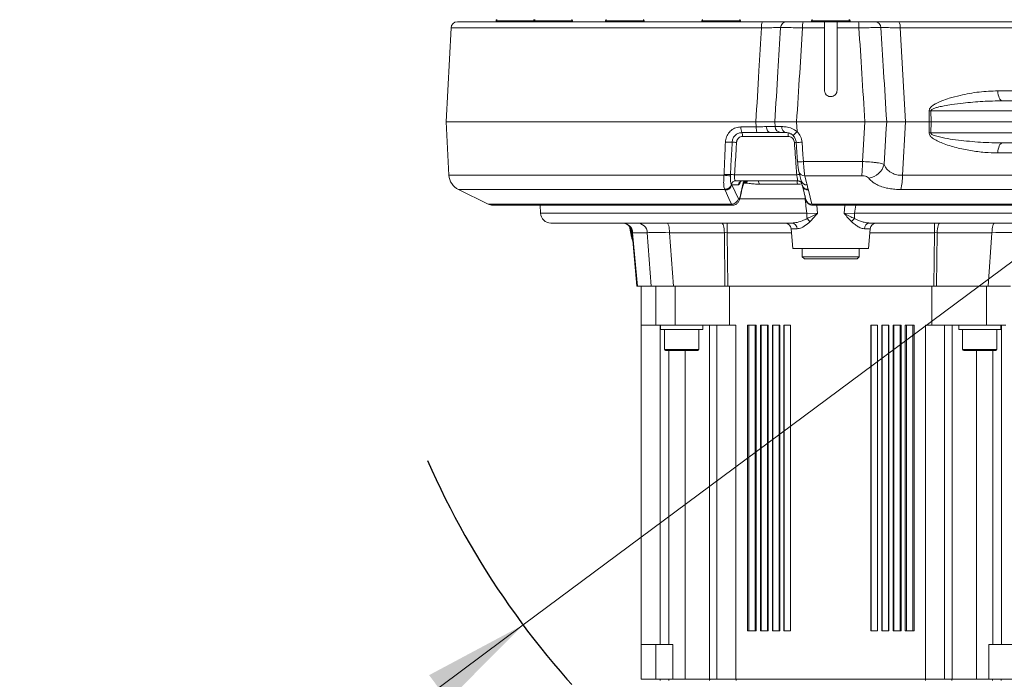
# Model space of a CAD drawing. Header units: millimetres. Extents: x 0 to 8410, y 0 to 5940.
# Tile 4 of 256: x 1599 to 2066, y 968 to 1281. Entities that reach past the tile are written whole.
import ezdxf

# ---------------------------------------------------------------- set-up
doc = ezdxf.new("R2010")
doc.units = ezdxf.units.MM
doc.header["$LTSCALE"] = 10
doc.linetypes.add('CENTERX2', pattern=[20.32, 12.7, -2.54, 2.54, -2.54])
doc.styles.add('SLDTEXTSTYLE0', font='TXT', dxfattribs={"width": 0.605})
doc.dimstyles.new('SLDDIMSTYLE13', dxfattribs={"dimtxt": 50, "dimasz": 50, "dimexe": 0, "dimexo": 0.0625, "dimgap": 12.5, "dimtad": 0, "dimtih": 1, "dimtoh": 1, "dimdec": 1, "dimrnd": 1e-09, "dimzin": 12, "dimdsep": 46, "dimtxsty": 'SLDTEXTSTYLE0', "dimsah": 1, "dimcen": 0, "dimadec": 0, "dimazin": 0, "dimtfac": 1, "dimtofl": 0, "dimtmove": 0, "dimatfit": 3, "dimfxl": 1, "dimfrac": 2, "dimtolj": 1, "dimtzin": 12, "dimarcsym": 0})

# ---------------------------------------------------------------- blocks, each defined once
blk = doc.blocks.new('*D44')
at = {"color": 7, "linetype": 'Continuous', "lineweight": 0}
for p, q in [((2158.71, 1232.51), (1837.74, 993.81)), ((1837.74, 993.81), (1650.7, 854.72)), ((1650.7, 854.72), (887.67, 854.72))]:
    blk.add_line(p, q, dxfattribs=at)
blk.add_solid([(1837.74, 993.81), (1793.14, 969.99), (1802.09, 957.96)], dxfattribs=at)
at = {"color": 7, "linetype": 'Continuous', "lineweight": 0, "char_height": 50, "attachment_point": 1, "style": 'SLDTEXTSTYLE0'}
for s, insert in [('Smallest circumscribed', (903.55, 995.88)), ('radius axis 1, R', (903.55, 919.17)), ('400', (1376.99, 919.17))]:
    blk.add_mtext(s, dxfattribs=dict(at, insert=insert))

msp = doc.modelspace()

# ---------------------------------------------------------------- linework, layer by layer
at = {"color": 7, "linetype": 'Continuous', "lineweight": 0}
for p, q in [((1824.8796, 1280.513999), (1824.8796, 1280.013998)), ((1842.934503, 1280.513999), (1842.934503, 1280.013998)), ((1861.204519, 1280.013998), (1861.204519, 1280.513999)), ((1876.866652, 1280.513999), (1876.866652, 1280.013998)), ((1895.136638, 1280.013998), (1895.136638, 1280.513999)), ((1922.583311, 1280.513999), (1922.583311, 1280.013998)), ((1940.853311, 1280.013998), (1940.853311, 1280.513999)), ((1974.570363, 1280.513999), (1974.570363, 1280.013998)), ((1992.840363, 1280.013998), (1992.840363, 1280.513999)), ((1803.545757, 1277.171006), (1801.205381, 1232.513999)), ((1806.541635, 1280.013998), (1951.374395, 1280.013998)), ((1970.554723, 1280.013998), (1980.705364, 1280.013998)), ((1986.705362, 1280.013998), (1980.705364, 1280.013998)), ((1980.705364, 1247.513999), (1980.705364, 1277.171006)), ((1986.705362, 1280.013998), (1996.856018, 1280.013998)), ((1986.705362, 1277.171006), (1986.705362, 1247.513999)), ((2016.036345, 1280.013998), (2123.07069, 1280.013998)), ((2065.16154, 1242.513999), (2138.296603, 1242.513999)), ((1801.205381, 1232.513999), (1802.531435, 1207.211201)), ((1948.182284, 1232.513999), (1801.205381, 1232.513999)), ((1999.914585, 1232.513999), (1967.496155, 1232.513999)), ((2030.42747, 1232.513999), (2019.228442, 1232.513999)), ((2031.270592, 1232.513999), (2030.42747, 1232.513999)), ((2031.270592, 1232.513999), (2138.755818, 1232.513999)), ((1954.909934, 1227.513999), (1953.96085, 1227.495535)), ((1967.287435, 1222.849724), (1967.297881, 1222.862781)), ((2138.296603, 1222.513999), (2065.16154, 1222.513999)), ((1968.592911, 1208.906806), (1969.669505, 1204.58137)), ((1938.537045, 1204.513998), (1968.155964, 1204.513998)), ((1970.212697, 1202.305743), (1970.269083, 1202.140726)), ((1970.276548, 1202.147563), (1971.925541, 1195.523248)), ((1807.020201, 1200.436277), (1821.18441, 1193.544225)), ((1823.37208, 1193.040231), (1937.197624, 1193.040231)), ((1843.387141, 1193.030657), (1845.76027, 1193.007195)), ((1845.758541, 1193.040231), (1845.957054, 1189.252318)), ((1974.928929, 1193.040231), (2092.421821, 1193.040231)), ((1965.238287, 1184.513999), (1850.950195, 1184.513999)), ((1888.208939, 1182.949131), (1889.191343, 1177.858794)), ((2095.76661, 1184.513999), (2002.172439, 1184.513999)), ((1891.767933, 1154.513997), (1889.542593, 1179.949777)), ((1964.957653, 1181.775467), (1965.767919, 1172.514)), ((2001.642807, 1172.514), (2002.453088, 1181.775467)), ((1965.767919, 1172.514), (2001.642807, 1172.514)), ((1970.205365, 1172.514), (1970.205365, 1168.513996)), ((1970.205365, 1168.513996), (1971.205367, 1167.514001)), ((1970.205365, 1168.513996), (1997.205361, 1168.513996)), ((1996.205373, 1167.514001), (1997.205361, 1168.513996)), ((1997.205361, 1168.513996), (1997.205361, 1172.514)), ((1996.205373, 1167.514001), (1971.205367, 1167.514001)), ((1891.937657, 1154.513997), (1891.767933, 1154.513997)), ((1898.490919, 1154.513997), (1891.937657, 1154.513997)), ((1893.705382, 1136.013997), (1893.705382, 1154.513997)), ((1909.057169, 1154.513997), (1898.490919, 1154.513997)), ((1933.51437, 1154.513997), (1909.057169, 1154.513997)), ((1934.803529, 1154.513997), (1933.51437, 1154.513997)), ((2032.607197, 1154.513997), (1934.803529, 1154.513997)), ((1935.705363, 1136.013997), (1935.705363, 1154.513997)), ((2031.705363, 1136.013997), (2031.705363, 1154.513997)), ((2033.896371, 1154.513997), (2032.607197, 1154.513997)), ((2058.353564, 1154.513997), (2033.896371, 1154.513997)), ((2068.919806, 1154.513997), (2058.353564, 1154.513997)), ((1900.638445, 1136.013997), (1893.705382, 1136.013997)), ((1893.705382, 984.514003), (1893.705382, 1136.013997)), ((1909.830822, 1136.013997), (1900.638445, 1136.013997)), ((1902.994676, 1136.013997), (1902.994676, 1134.014001)), ((1935.705363, 1136.013997), (1909.830822, 1136.013997)), ((1922.994687, 1134.014001), (1922.994687, 1136.013997)), ((1929.705365, 968.014007), (1929.705365, 1136.013997)), ((1938.705369, 1136.013997), (1935.705363, 1136.013997)), ((1948.354854, 1136.013997), (1944.205372, 1136.013997)), ((1944.205372, 991.013994), (1944.205372, 1136.013997)), ((1948.354854, 991.013994), (1948.354854, 1136.013997)), ((1954.081683, 1136.013997), (1950.354858, 1136.013997)), ((1950.354858, 991.013994), (1950.354858, 1136.013997)), ((1954.081683, 991.013994), (1954.081683, 1136.013997)), ((1959.486573, 1136.013997), (1956.081687, 1136.013997)), ((1956.081687, 991.013994), (1956.081687, 1136.013997)), ((1959.486573, 991.013994), (1959.486573, 1136.013997)), ((1964.648141, 1136.013997), (1961.486577, 1136.013997)), ((1961.486577, 991.013994), (1961.486577, 1136.013997)), ((1964.648141, 991.013994), (1964.648141, 1136.013997)), ((2005.924164, 1136.013997), (2002.7626, 1136.013997)), ((2002.7626, 991.013994), (2002.7626, 1136.013997)), ((2005.924164, 991.013994), (2005.924164, 1136.013997)), ((2011.329054, 1136.013997), (2007.924168, 1136.013997)), ((2007.924168, 991.013994), (2007.924168, 1136.013997)), ((2011.329054, 991.013994), (2011.329054, 1136.013997)), ((2017.055868, 1136.013997), (2013.329043, 1136.013997)), ((2013.329043, 991.013994), (2013.329043, 1136.013997)), ((2017.055868, 991.013994), (2017.055868, 1136.013997)), ((2023.205368, 1136.013997), (2019.055872, 1136.013997)), ((2019.055872, 991.013994), (2019.055872, 1136.013997)), ((2023.205368, 991.013994), (2023.205368, 1136.013997)), ((2031.705363, 1136.013997), (2028.705372, 1136.013997)), ((2057.579918, 1136.013997), (2031.705363, 1136.013997)), ((2037.705368, 968.014007), (2037.705368, 1136.013997)), ((2044.416046, 1136.013997), (2044.416046, 1134.014001)), ((2066.772303, 1136.013997), (2057.579918, 1136.013997)), ((2064.416042, 1134.014001), (2064.416042, 1136.013997)), ((1902.994676, 1134.014001), (1922.994687, 1134.014001)), ((1904.859676, 1134.014001), (1904.859676, 1124.513996)), ((1921.129687, 1124.513996), (1921.129687, 1134.014001)), ((2044.416046, 1134.014001), (2054.416044, 1134.014001)), ((2046.281046, 1134.014001), (2046.281046, 1124.513996)), ((2054.416044, 1134.014001), (2064.416042, 1134.014001)), ((2062.551043, 1124.513996), (2062.551043, 1134.014001)), ((1920.629694, 1124.014003), (1905.359699, 1124.014003)), ((2052.781111, 1124.014003), (2046.781047, 1124.014003)), ((2062.051049, 1124.014003), (2052.781111, 1124.014003)), ((1948.354854, 991.013994), (1944.205372, 991.013994)), ((1954.081683, 991.013994), (1950.354858, 991.013994)), ((1959.486573, 991.013994), (1956.081687, 991.013994)), ((1964.648141, 991.013994), (1961.486577, 991.013994)), ((2005.924164, 991.013994), (2002.7626, 991.013994)), ((2011.329054, 991.013994), (2007.924168, 991.013994)), ((2017.055868, 991.013994), (2013.329043, 991.013994)), ((2023.205368, 991.013994), (2019.055872, 991.013994)), ((1893.705382, 984.514003), (1902.705355, 984.514003)), ((1893.705382, 968.014007), (1893.705382, 984.514003)), ((1902.705355, 984.514003), (1906.867875, 984.514003)), ((1906.867875, 984.514003), (1908.705367, 984.514003)), ((1908.705367, 984.514003), (1908.705367, 968.014007)), ((2058.705366, 984.514003), (2060.542858, 984.514003)), ((2058.705366, 968.014007), (2058.705366, 984.514003)), ((2064.705371, 984.514003), (2060.542858, 984.514003)), ((2073.705367, 984.514003), (2064.705371, 984.514003)), ((1893.705382, 968.014007), (1894.301458, 968.014007)), ((1894.301458, 968.014007), (1902.800156, 968.014007)), ((1902.800156, 968.014007), (1906.913652, 968.014007)), ((1906.913652, 968.014007), (1908.627762, 968.014007)), ((1908.705367, 968.014007), (1914.551629, 968.014007)), ((1914.551629, 968.014007), (1926.105364, 968.014007)), ((1926.105364, 968.014007), (1929.705365, 968.014007)), ((1929.705365, 968.014007), (1938.705369, 968.014007)), ((1938.705369, 968.014007), (2028.705372, 968.014007)), ((2028.705372, 968.014007), (2037.705368, 968.014007)), ((2037.705368, 968.014007), (2041.305369, 968.014007)), ((2041.305369, 968.014007), (2052.859111, 968.014007)), ((2052.859111, 968.014007), (2058.705366, 968.014007)), ((2058.705366, 968.014007), (2060.497082, 968.014007)), ((2060.497082, 968.014007), (2064.610584, 968.014007)), ((2064.610584, 968.014007), (2073.10929, 968.014007))]:
    msp.add_line(p, q, dxfattribs=at)
at = {"color": 8, "linetype": 'Continuous', "lineweight": 0}
for p, q in [((1842.934503, 1280.513999), (1824.8796, 1280.513999)), ((1861.204519, 1280.513999), (1842.934503, 1280.513999)), ((1895.136638, 1280.513999), (1876.866652, 1280.513999)), ((1940.853311, 1280.513999), (1922.583311, 1280.513999)), ((1992.840363, 1280.513999), (1974.570363, 1280.513999)), ((1950.827657, 1277.171006), (1803.545757, 1277.171006)), ((1980.705364, 1277.171006), (1970.347537, 1277.171006)), ((1997.063189, 1277.171006), (1986.705362, 1277.171006)), ((2016.583069, 1277.171006), (2019.228442, 1232.513999)), ((2125.427394, 1277.171006), (2016.583069, 1277.171006)), ((2062.983303, 1247.252319), (2110.753393, 1247.252319)), ((2030.42747, 1232.513999), (2030.37919, 1237.775679)), ((2138.731786, 1237.775679), (2031.222923, 1237.775679)), ((2031.222923, 1237.775679), (2031.270592, 1232.513999)), ((1941.058441, 1230.103938), (1948.324858, 1230.103938)), ((1948.324858, 1230.103938), (1948.182284, 1232.513999)), ((1957.169993, 1232.513999), (1957.305743, 1230.297291)), ((1967.496155, 1232.513999), (1967.789187, 1227.917784)), ((1998.714625, 1213.702293), (1999.914585, 1232.513999)), ((2019.228442, 1232.513999), (2017.730488, 1207.211201)), ((2030.37919, 1227.252319), (2030.42747, 1232.513999)), ((2031.270592, 1232.513999), (2031.222923, 1227.252319)), ((1948.723255, 1227.412778), (1941.538646, 1227.412778)), ((1963.5206, 1225.566353), (1941.859274, 1225.566353)), ((2031.222923, 1227.252319), (2138.731786, 1227.252319)), ((2110.753393, 1217.775679), (2062.983303, 1217.775679)), ((1970.7648, 1213.702293), (1998.714625, 1213.702293)), ((1802.531435, 1207.211201), (1933.039291, 1207.211201)), ((1933.039291, 1207.211201), (1933.068736, 1207.595014)), ((1936.105876, 1207.530677), (1936.076357, 1206.952234)), ((1938.083543, 1207.435468), (1967.562063, 1207.435468)), ((1998.368262, 1206.92737), (1971.419333, 1206.92737)), ((2017.730488, 1207.211201), (2112.739115, 1207.211201)), ((1936.624451, 1202.795645), (1936.662956, 1202.761953)), ((1936.662956, 1202.761953), (1936.7972, 1202.653512)), ((1939.891129, 1202.653512), (1936.7972, 1202.653512)), ((1936.7972, 1202.653512), (1939.876853, 1196.032559)), ((1967.949464, 1202.964108), (1949.840544, 1202.964108)), ((1933.413922, 1200.436277), (1807.020201, 1200.436277)), ((1933.413922, 1200.436277), (1933.353825, 1200.57105)), ((1933.532565, 1200.165176), (1933.413922, 1200.436277)), ((1971.506997, 1195.932688), (1940.495728, 1195.932688)), ((1971.8194, 1195.949638), (1971.506997, 1195.932688)), ((1973.008453, 1200.516691), (1973.108916, 1200.165176)), ((1973.108916, 1200.165176), (1974.76454, 1193.544225)), ((2106.377608, 1200.436277), (2016.887485, 1200.436277)), ((1821.18441, 1193.544225), (1936.605735, 1193.544225)), ((1974.76454, 1193.544225), (2093.208766, 1193.544225)), ((1977.017595, 1193.040231), (1977.367877, 1189.078221)), ((1990.042849, 1189.078221), (1990.393146, 1193.040231)), ((1995.535089, 1193.040231), (1995.043396, 1189.252318)), ((1845.957054, 1189.252318), (1972.367345, 1189.252318)), ((1972.367345, 1189.252318), (1977.367877, 1189.078221)), ((1990.042849, 1189.078221), (1995.043396, 1189.252318)), ((1995.043396, 1189.252318), (2095.435275, 1189.252318)), ((1889.464988, 1178.147258), (1888.639851, 1182.406755)), ((1934.510558, 1184.513999), (1934.510558, 1179.949777)), ((2032.900168, 1184.513999), (2032.900168, 1179.949777)), ((1889.191343, 1177.858794), (1889.464988, 1178.147258)), ((1889.76918, 1177.359675), (1889.464988, 1178.147258)), ((1896.673961, 1179.949777), (1889.712318, 1179.949777)), ((1889.712318, 1179.949777), (1891.937657, 1154.513997)), ((1898.490919, 1154.513997), (1896.673961, 1179.949777)), ((1933.221399, 1179.949777), (1907.240196, 1179.949777)), ((1907.240196, 1179.949777), (1909.057169, 1154.513997)), ((1933.51437, 1154.513997), (1933.221399, 1179.949777)), ((1965.117379, 1179.949777), (1934.510558, 1179.949777)), ((1934.510558, 1179.949777), (1934.803529, 1154.513997)), ((1967.777385, 1181.775467), (1964.957653, 1181.775467)), ((2002.453088, 1181.775467), (1999.633356, 1181.775467)), ((2032.900168, 1179.949777), (2002.293362, 1179.949777)), ((2032.607197, 1154.513997), (2032.900168, 1179.949777)), ((2034.189342, 1179.949777), (2033.896371, 1154.513997)), ((2060.170545, 1179.949777), (2034.189342, 1179.949777)), ((2058.353564, 1154.513997), (2060.170545, 1179.949777)), ((1900.638445, 1136.013997), (1900.638445, 1154.513997)), ((1909.830822, 1136.013997), (1909.830822, 1154.513997)), ((2057.579918, 1136.013997), (2057.579918, 1154.513997)), ((1902.705355, 984.514003), (1902.705355, 1136.013997)), ((1926.105364, 968.014007), (1926.105364, 1136.013997)), ((1938.705369, 968.014007), (1938.705369, 1136.013997)), ((1944.785817, 991.013994), (1944.785817, 1136.013997)), ((1947.774409, 991.013994), (1947.774409, 1136.013997)), ((1950.723975, 991.013994), (1950.723975, 1136.013997)), ((1953.712566, 991.013994), (1953.712566, 1136.013997)), ((1956.289842, 991.013994), (1956.289842, 1136.013997)), ((1959.278418, 991.013994), (1959.278418, 1136.013997)), ((1961.573063, 991.013994), (1961.573063, 1136.013997)), ((1964.56164, 991.013994), (1964.56164, 1136.013997)), ((2002.849086, 991.013994), (2002.849086, 1136.013997)), ((2005.837678, 991.013994), (2005.837678, 1136.013997)), ((2008.132308, 991.013994), (2008.132308, 1136.013997)), ((2011.120899, 991.013994), (2011.120899, 1136.013997)), ((2013.698174, 991.013994), (2013.698174, 1136.013997)), ((2016.686751, 991.013994), (2016.686751, 1136.013997)), ((2019.636332, 991.013994), (2019.636332, 1136.013997)), ((2022.624909, 991.013994), (2022.624909, 1136.013997)), ((2028.705372, 968.014007), (2028.705372, 1136.013997)), ((2041.305369, 1136.013997), (2041.305369, 968.014007)), ((2064.705371, 984.514003), (2064.705371, 1136.013997)), ((1904.859676, 1124.513996), (1921.129687, 1124.513996)), ((1906.867875, 984.514003), (1906.867875, 1124.014003)), ((1914.551629, 1124.014003), (1914.551629, 968.014007)), ((2046.281046, 1124.513996), (2052.674046, 1124.513996)), ((2052.674046, 1124.513996), (2062.551043, 1124.513996)), ((2052.859111, 968.014007), (2052.859111, 1124.014003)), ((2060.542858, 1124.014003), (2060.542858, 984.514003)), ((1900.705381, 984.514003), (1900.705381, 968.014007)), ((1902.800156, 967.522716), (1902.800156, 968.014007)), ((1906.913652, 967.522716), (1906.913652, 968.014007)), ((1938.800155, 968.014007), (1938.800155, 967.522716)), ((2028.610586, 968.014007), (2028.610586, 967.522716)), ((2060.497082, 968.014007), (2060.497082, 967.522716)), ((2064.610584, 968.014007), (2064.610584, 967.522716))]:
    msp.add_line(p, q, dxfattribs=at)
at = {"color": 7, "linetype": 'CENTERX2', "lineweight": 0}
msp.add_line((1907.111577, 1232.513999), (2410.299158, 1232.513999), dxfattribs=at)
at = {"color": 8, "linetype": 'Continuous', "lineweight": 0, "flags": 128}
for points in [[(2065.16154, 1242.513999), (2064.750015, 1242.603793), (2064.353271, 1242.869951), (2063.985555, 1243.302913), (2063.660084, 1243.887127), (2063.38854, 1244.60161), (2063.180676, 1245.4207), (2063.043958, 1246.314977), (2062.983303, 1247.252319)], [(1953.128098, 1230.304057), (1953.182681, 1229.749623), (1953.297852, 1229.222009), (1953.469603, 1228.73973), (1953.691884, 1228.319708), (1953.956916, 1227.976681), (1954.255386, 1227.722684), (1954.576819, 1227.566632), (1954.909934, 1227.513999)], [(2009.006588, 1212.373742), (2010.057761, 1229.526305), (2010.240732, 1232.513999)], [(1970.06969, 1222.915043), (1970.520585, 1216.938698), (1970.7648, 1213.702293)], [(2062.983303, 1217.775679), (2063.043958, 1218.713021), (2063.180676, 1219.607298), (2063.38854, 1220.426388), (2063.660084, 1221.140871), (2063.985555, 1221.725085), (2064.353271, 1222.158047), (2064.750015, 1222.424205), (2065.16154, 1222.513999)], [(1971.419333, 1206.92737), (1972.074224, 1204.305702), (1972.499548, 1202.603477)], [(1943.099334, 1204.513998), (1942.984401, 1204.319257), (1942.742197, 1204.004798)], [(1936.605735, 1193.544225), (1935.389324, 1196.164863), (1933.532565, 1200.165176)], [(1941.075324, 1198.742231), (1941.150873, 1198.570886), (1941.150977, 1198.503693)], [(1971.488653, 1197.371417), (1971.493332, 1197.133609), (1971.506997, 1195.932688)], [(1905.951007, 1184.513999), (1906.189634, 1184.428272), (1906.420036, 1184.17404), (1906.634374, 1183.760011), (1906.825288, 1183.200387), (1906.98622, 1182.514356), (1907.111658, 1181.725444), (1907.19728, 1180.8607), (1907.240196, 1179.949777)], [(1931.932225, 1184.513999), (1932.170822, 1184.428272), (1932.401254, 1184.17404), (1932.615592, 1183.760011), (1932.806506, 1183.200387), (1932.967423, 1182.514356), (1933.092861, 1181.725444), (1933.178498, 1180.8607), (1933.221399, 1179.949777)], [(2034.189342, 1179.949777), (2034.232243, 1180.8607), (2034.317872, 1181.725444), (2034.44331, 1182.514356), (2034.604235, 1183.200387), (2034.795141, 1183.760011), (2035.009487, 1184.17404), (2035.239911, 1184.428272), (2035.478516, 1184.513999)], [(2060.170545, 1179.949777), (2060.213445, 1180.8607), (2060.299082, 1181.725444), (2060.424513, 1182.514356), (2060.585438, 1183.200387), (2060.776352, 1183.760011), (2060.99069, 1184.17404), (2061.221114, 1184.428272), (2061.459719, 1184.513999)], [(1889.464988, 1178.147258), (1889.574005, 1178.169274), (1889.696195, 1178.193947)], [(1926.51832, 968.014007), (1926.456614, 968.004589), (1926.397233, 967.976784), (1926.342382, 967.931544), (1926.294162, 967.870628), (1926.254361, 967.796301), (1926.224469, 967.711364), (1926.205634, 967.619007), (1926.198556, 967.522716)], [(2040.892406, 968.014007), (2040.954119, 968.004589), (2041.013508, 967.976784), (2041.068352, 967.931544), (2041.116579, 967.870628), (2041.15638, 967.796301), (2041.186257, 967.711364), (2041.205099, 967.619007), (2041.212185, 967.522716)]]:
    msp.add_lwpolyline(points, dxfattribs=at)
at = {"color": 7, "linetype": 'Continuous', "lineweight": 0, "flags": 128}
msp.add_lwpolyline([(1967.287435, 1222.849661), (1967.458813, 1220.544228), (1967.972367, 1213.636849)], dxfattribs=at)
at = {"color": 7, "linetype": 'Continuous', "lineweight": 0}
for centre, radius, start, end in [((1825.379589, 1280.513999), 0.5, 90, 180), ((1842.649589, 1280.513999), 0.5, 38.28698993, 90), ((1843.434506, 1280.513999), 0.5, 90, 180), ((1860.704506, 1280.513999), 0.5, 0, 90), ((1877.366651, 1280.513999), 0.5, 90, 180), ((1894.636651, 1280.513999), 0.5, 0, 90), ((1923.083306, 1280.513999), 0.5, 90, 180), ((1940.353306, 1280.513999), 0.5, 0, 90), ((1975.070367, 1280.513999), 0.5, 90, 180), ((1992.340367, 1280.513999), 0.5, 0, 90), ((1806.541631, 1277.013999), 3, 90, 177), ((1810.520467, 1207.629889), 8, 183, 244.05328397), ((1823.372082, 1198.040232), 5, 244.05328397, 270), ((1850.95019, 1189.513999), 5, 183, 270), ((1884.561608, 1179.513999), 5, 5, 90), ((1961.969067, 1181.513999), 3, 5, 90), ((2005.441668, 1181.513999), 3, 90, 175), ((1905.359689, 1124.513999), 0.5, 180, 270), ((1920.629689, 1124.513999), 0.5, 270, 0), ((2046.781046, 1124.513999), 0.5, 180, 270), ((2062.051046, 1124.513999), 0.5, 270, 0)]:
    msp.add_arc(centre, radius, start, end, dxfattribs=at)
at = {"color": 8, "linetype": 'Continuous', "lineweight": 0}
for centre, radius, start, end in [((1955.069164, 1277.829386), 4.292301, 149.40537345, 188.82321601), ((1962.809233, 1277.116225), 2.898976, 91.65064923, 177.69786271), ((1980.592571, 1277.853435), 10.267737, 167.8528849, 183.81088467), ((1986.817275, 1277.853424), 10.268614, 356.18950536, 12.14612762), ((2004.601476, 1277.116193), 2.899009, 2.30274347, 88.34874458), ((2012.341728, 1277.829437), 4.292145, 351.17576751, 30.59506383), ((2030.801057, 1329.94603), 92.171316, 269.73775713, 270.26224287), ((1946.973607, 1229.771004), 5.924528, 176.77851947, 203.45599054), ((1955.305539, 1229.762284), 6.989036, 177.19801944, 199.64371361), ((1960.209083, 1230.418846), 2.905884, 182.39741633, 268.46941006), ((1962.983404, 1230.043509), 2.582962, 174.58958068, 258.32352595), ((1937.827049, 1225.817215), 4.040021, 356.43997132, 23.26218025), ((1959.07208, 1226.038146), 4.473469, 353.94605585, 19.26345635), ((1987.482268, 1206.564818), 29.047661, 132.68424544, 138.03184972), ((2030.801057, 1135.081968), 92.171317, 89.73775714, 90.26224286), ((1936.018452, 1257.173353), 34.313538, 266.15161416, 271.50416113), ((1936.340565, 1187.570528), 35.305853, 85.67030368, 89.06097919), ((1972.460154, 1137.681516), 85.304626, 93.46976805, 94.02611308), ((1968.361428, 1236.390853), 13.583653, 265.46517086, 277.2245722), ((1969.054473, 1227.136252), 13.542396, 265.41682593, 277.25550196), ((1944.73945, 1213.065416), 53.978932, 353.47066607, 0.67602679), ((2000.419098, 1214.493219), 8.845177, 279.13418444, 346.13591928), ((1936.942522, 1235.048503), 28.109617, 262.01826172, 268.23421804), ((1935.368596, 1244.444614), 36.9213, 266.4286847, 271.14421384), ((1935.296991, 1170.141172), 37.398253, 85.7269187, 88.76065589), ((1971.940826, 1147.218164), 60.376297, 92.8491997, 94.1590008), ((1971.222021, 1209.655614), 2.73537, 196.05185825, 274.1365361), ((1994.955024, 1206.605241), 22.783524, 344.29024923, 1.52404301), ((1933.545019, 1203.806509), 3.241103, 266.6181363, 341.82689022), ((1933.561438, 1203.662526), 3.22962, 267.38204438, 343.80854157), ((1933.643252, 1203.405686), 3.2424, 268.04368104, 346.58628845), ((1938.565236, 1202.559048), 1.955153, 90.82616484, 173.049508), ((1941.849733, 1202.553073), 1.961178, 90.91890704, 177.06438409), ((1941.893975, 1205.769452), 2.286802, 285.63278051, 326.70158739), ((1942.512407, 1205.440392), 1.930037, 273.52208885, 331.31541992), ((1953.847285, 1204.788334), 4.402473, 183.57264499, 204.47926475), ((1976.495425, 1204.742799), 8.7291, 181.50196627, 191.75725177), ((1972.298892, 1205.331535), 2.735427, 195.92957623, 274.20668706), ((1972.775682, 1203.208889), 2.702242, 199.46757004, 274.94157704), ((1972.906336, 1202.893481), 2.735815, 195.94229459, 274.24649585), ((1936.722742, 1196.784652), 3.242539, 267.93203163, 346.58834094), ((1938.49143, 1195.949461), 1.929051, 336.22387684, 6.91709984), ((1974.556022, 1196.272912), 2.736642, 195.91253924, 274.36986781), ((2022.407617, 1189.367482), 50.040405, 180.13186129, 183.13944065), ((1968.591416, 1181.724727), 6.233884, 33.39833728, 51.84897503), ((1998.819113, 1181.724961), 6.233577, 128.15092885, 146.60238744), ((1945.03025, 1189.366991), 50.013277, 356.85941831, 359.86862988), ((1884.824439, 1179.615288), 4.89931, 3.91477843, 89.10390437), ((1891.786083, 1179.615288), 4.89931, 3.91477843, 89.10390437), ((1965.021253, 1181.76641), 2.756147, 0.18828035, 85.48354248), ((2002.389481, 1181.766418), 2.75614, 94.51662537, 179.81188709)]:
    msp.add_arc(centre, radius, start, end, dxfattribs=at)
at = {"color": 7, "linetype": 'CENTERX2', "lineweight": 30}
msp.add_arc((2158.705367, 1232.513999), 400, 203.67523655, 248.91154699, dxfattribs=at)
at = {"color": 8, "linetype": 'Continuous', "lineweight": 0}
for centre, major_axis, ratio, start_param, end_param in [((1894.599807, 1179.513999), (5.057225, -0.435889), 0.0111326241, 2.882743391, 3.1435408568), ((1911.232218, 1179.513999), (15.063691, -0.357055), 0.0234777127, 1.8395671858, 2.8823735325), ((1934.520601, 1179.513999), (5.000995, -0.058468), 0.0871034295, 1.5738220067, 1.8346194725), ((2032.890134, 1179.513999), (5.000995, 0.058468), 0.0871034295, 1.3069731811, 1.5677706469), ((2056.178517, 1179.513999), (15.063691, 0.357055), 0.0234777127, 0.2592191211, 1.3020254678)]:
    msp.add_ellipse(centre, major_axis=major_axis, ratio=ratio, start_param=start_param, end_param=end_param, dxfattribs=at)
for points, knots in [([(1948.182284, 1232.513999), (1948.658892, 1240.567961), (1949.539791, 1255.453819), (1950.422525, 1270.339288), (1950.827657, 1277.171006)], [0, 0, 0, 0, 0.5410478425, 1, 1, 1, 1]), ([(1959.912597, 1277.232674), (1959.33099, 1277.236271), (1958.167726, 1277.243464), (1955.483533, 1277.224899), (1952.975414, 1277.199061), (1951.551543, 1277.180462), (1950.827657, 1277.171006)], [0, 0, 0, 0, 0.32367816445, 0.64738385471, 0.82073223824, 1, 1, 1, 1]), ([(1959.912597, 1277.232674), (1959.486879, 1270.299481), (1958.571609, 1255.3935), (1957.658428, 1240.487042), (1957.169993, 1232.513999)], [0, 0, 0, 0, 0.4651282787, 1, 1, 1, 1]), ([(1970.347537, 1277.171006), (1969.780194, 1277.178731), (1967.880919, 1277.204591), (1964.80268, 1277.235458), (1961.844199, 1277.248815), (1960.442427, 1277.241625), (1959.968954, 1277.233626), (1959.912597, 1277.232674)], [0, 0, 0, 0, 0.1242627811, 0.4159897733, 0.7077784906, 0.9652167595, 1, 1, 1, 1]), ([(1970.347537, 1277.171006), (1969.887943, 1269.982385), (1968.936267, 1255.097014), (1967.986994, 1240.211053), (1967.496155, 1232.513999)], [0, 0, 0, 0, 0.48293198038, 1, 1, 1, 1]), ([(2007.498144, 1277.232674), (2007.283304, 1277.235727), (2006.55716, 1277.246046), (2004.497361, 1277.246624), (2001.199518, 1277.223024), (1998.556053, 1277.1919), (1997.216967, 1277.173158), (1997.063189, 1277.171006)], [0, 0, 0, 0, 0.1227004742, 0.4147190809, 0.7072125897, 0.9663766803, 1, 1, 1, 1]), ([(1999.914585, 1232.513999), (1999.425131, 1240.189298), (1998.475852, 1255.075259), (1997.524175, 1269.96063), (1997.063189, 1277.171006)], [0, 0, 0, 0, 0.5156066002, 1, 1, 1, 1]), ([(2016.583069, 1277.171006), (2015.278022, 1277.187467), (2013.327744, 1277.212066), (2011.108628, 1277.230376), (2009.628433, 1277.238475), (2008.355505, 1277.240278), (2007.787108, 1277.235237), (2007.498144, 1277.232674)], [0, 0, 0, 0, 0.3241722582, 0.4844473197, 0.6493983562, 0.8217595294, 1, 1, 1, 1]), ([(2010.240732, 1232.513999), (2009.750968, 1240.508813), (2008.837796, 1255.415271), (2007.922525, 1270.321252), (2007.498144, 1277.232674)], [0, 0, 0, 0, 0.5363322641, 1, 1, 1, 1]), ([(2030.37919, 1237.775679), (2030.382764, 1237.869084), (2030.394796, 1238.183478), (2030.590123, 1238.740488), (2031.244915, 1239.666026), (2032.456434, 1240.588989), (2034.282052, 1241.603645), (2036.757994, 1242.668376), (2040.431781, 1243.917732), (2046.334416, 1245.454544), (2054.082332, 1246.908075), (2060.016797, 1247.13759), (2062.983303, 1247.252319)], [0, 0, 0, 0, 0.0074952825, 0.0252285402, 0.0466572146, 0.0994868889, 0.1490739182, 0.2204661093, 0.3241777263, 0.4750005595, 0.7375645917, 1, 1, 1, 1]), ([(2065.16154, 1242.513999), (2062.055691, 1242.456912), (2055.843567, 1242.342729), (2047.810262, 1241.61569), (2041.685507, 1240.850486), (2037.874128, 1240.226427), (2035.309439, 1239.698552), (2033.439682, 1239.196048), (2032.213601, 1238.763743), (2031.523831, 1238.319981), (2031.317068, 1238.081617), (2031.235523, 1237.924207), (2031.226932, 1237.822937), (2031.222923, 1237.775679)], [0, 0, 0, 0, 0.2711876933, 0.5424125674, 0.6976499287, 0.8031875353, 0.8744088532, 0.9222576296, 0.969265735, 0.9852710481, 0.9914914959, 0.996029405, 1, 1, 1, 1]), ([(1933.715447, 1222.937188), (1933.834923, 1223.787793), (1934.076718, 1225.509237), (1935.47476, 1227.718254), (1937.457401, 1229.317365), (1939.43819, 1230.025477), (1940.666281, 1230.084947), (1941.058441, 1230.103938)], [0, 0, 0, 0, 0.2221067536, 0.4494966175, 0.6714482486, 0.8950853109, 1, 1, 1, 1]), ([(1948.324858, 1230.103938), (1948.786155, 1230.105147), (1949.86914, 1230.107985), (1951.508259, 1230.247779), (1952.583468, 1230.285135), (1953.128098, 1230.304057)], [0, 0, 0, 0, 0.2680186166, 0.6292258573, 1, 1, 1, 1]), ([(1953.128098, 1230.304057), (1953.835711, 1230.299246), (1955.089862, 1230.290719), (1956.468586, 1230.289512), (1957.02358, 1230.294669), (1957.305743, 1230.297291)], [0, 0, 0, 0, 0.3889303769, 0.6893275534, 1, 1, 1, 1]), ([(1957.305743, 1230.297291), (1957.861366, 1230.290923), (1958.654902, 1230.281829), (1960.006671, 1230.285849), (1960.41195, 1230.287055)], [0, 0, 0, 0, 0.70018611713, 1, 1, 1, 1]), ([(1960.41195, 1230.287055), (1961.096139, 1230.258546), (1962.554144, 1230.197794), (1965.252778, 1229.533282), (1966.943648, 1228.456327), (1967.789187, 1227.917784)], [0, 0, 0, 0, 0.3065352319, 0.6532253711, 1, 1, 1, 1]), ([(1941.538646, 1227.412778), (1941.293844, 1227.400803), (1940.526371, 1227.363261), (1939.285117, 1226.915098), (1938.039163, 1225.902959), (1937.155695, 1224.503297), (1936.997528, 1223.412207), (1936.919166, 1222.871639)], [0, 0, 0, 0, 0.1039995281, 0.3260470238, 0.5474961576, 0.7758122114, 1, 1, 1, 1]), ([(1941.859274, 1225.566353), (1941.535419, 1225.533197), (1940.886953, 1225.466806), (1940.028151, 1224.949518), (1939.382689, 1224.189074), (1939.072759, 1223.412127), (1939.021908, 1222.927293), (1939.006, 1222.775623)], [0, 0, 0, 0, 0.2233539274, 0.4472294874, 0.6718694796, 0.8973509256, 1, 1, 1, 1]), ([(1953.96085, 1227.495535), (1952.803321, 1227.468608), (1951.082612, 1227.428579), (1949.305045, 1227.416674), (1948.723255, 1227.412778)], [0, 0, 0, 0, 0.6727045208, 1, 1, 1, 1]), ([(1966.470821, 1222.775623), (1966.414427, 1223.109601), (1966.301787, 1223.776679), (1965.731216, 1224.637161), (1964.93627, 1225.262265), (1964.149091, 1225.536915), (1963.669749, 1225.559367), (1963.5206, 1225.566353)], [0, 0, 0, 0, 0.2258698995, 0.4511447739, 0.6755018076, 0.8990315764, 1, 1, 1, 1]), ([(1967.789187, 1227.917784), (1968.41, 1227.156747), (1969.61009, 1225.685592), (1969.920066, 1223.817), (1970.06969, 1222.915043)], [0, 0, 0, 0, 0.517306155, 1, 1, 1, 1]), ([(2062.983303, 1217.775679), (2060.911641, 1217.83956), (2056.629833, 1217.971592), (2050.039977, 1218.828595), (2043.299658, 1220.19438), (2038.019622, 1221.867837), (2034.211763, 1223.417547), (2032.220419, 1224.557735), (2030.972994, 1225.679347), (2030.449149, 1226.550809), (2030.400347, 1227.040169), (2030.37919, 1227.252319)], [0, 0, 0, 0, 0.183715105, 0.3797108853, 0.5759693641, 0.7715507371, 0.8456911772, 0.919464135, 0.9608355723, 0.9830211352, 1, 1, 1, 1]), ([(2031.222923, 1227.252319), (2031.229555, 1227.192509), (2031.242021, 1227.080075), (2031.394553, 1226.824398), (2031.914658, 1226.420075), (2033.246864, 1225.872576), (2035.279327, 1225.331949), (2040.380626, 1224.302795), (2048.206196, 1223.331455), (2057.054394, 1222.672858), (2062.70455, 1222.519281), (2064.868627, 1222.514629), (2065.16154, 1222.513999)], [0, 0, 0, 0, 0.0050203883, 0.0094375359, 0.0248149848, 0.0601647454, 0.1322480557, 0.2049116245, 0.5069188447, 0.8106229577, 0.9743673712, 1, 1, 1, 1]), ([(1933.068736, 1207.595014), (1933.20537, 1210.918395), (1933.415636, 1216.032744), (1933.637687, 1221.146446), (1933.715447, 1222.937188)], [0, 0, 0, 0, 0.6498148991, 1, 1, 1, 1]), ([(1936.919166, 1222.871639), (1936.823291, 1221.080954), (1936.549509, 1215.96744), (1936.28061, 1210.853671), (1936.105876, 1207.530677)], [0, 0, 0, 0, 0.3501867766, 1, 1, 1, 1]), ([(1939.006, 1222.775623), (1938.925976, 1221.445899), (1938.618247, 1216.332492), (1938.310938, 1211.219123), (1938.083543, 1207.435468)], [0, 0, 0, 0, 0.26004650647, 1, 1, 1, 1]), ([(1967.562063, 1207.435468), (1967.467453, 1208.765179), (1967.103632, 1213.878541), (1966.739938, 1218.991943), (1966.470821, 1222.775623)], [0, 0, 0, 0, 0.260046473, 1, 1, 1, 1]), ([(1970.7648, 1213.702293), (1970.81531, 1212.80615), (1970.916336, 1211.013788), (1971.138593, 1208.694839), (1971.313867, 1207.455767), (1971.407107, 1206.988622), (1971.419333, 1206.92737)], [0, 0, 0, 0, 0.3173463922, 0.6347203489, 0.9521041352, 1, 1, 1, 1]), ([(1998.714625, 1213.702293), (1999.218763, 1213.680811), (2001.02929, 1213.603665), (2003.434874, 1213.411401), (2005.644644, 1213.140353), (2007.092985, 1212.901015), (2008.251751, 1212.643367), (2008.754969, 1212.463619), (2009.006588, 1212.373742)], [0, 0, 0, 0, 0.11005106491, 0.39522958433, 0.54978231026, 0.70434554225, 0.85216703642, 1, 1, 1, 1]), ([(2009.006588, 1212.373742), (2009.219433, 1211.893782), (2009.644864, 1210.934445), (2010.858219, 1209.445454), (2012.316453, 1208.387255), (2014.246199, 1207.575912), (2015.649312, 1207.275496), (2017.021376, 1207.198522), (2017.473309, 1207.206603), (2017.730488, 1207.211201)], [0, 0, 0, 0, 0.1768219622, 0.3534283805, 0.6050297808, 0.6871637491, 0.8990975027, 0.9425800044, 1, 1, 1, 1]), ([(1933.353825, 1200.57105), (1933.272738, 1200.801642), (1933.031906, 1201.486509), (1932.892827, 1202.81502), (1932.884833, 1204.672711), (1932.964774, 1206.057768), (1933.028921, 1207.050683), (1933.039291, 1207.211201)], [0, 0, 0, 0, 0.1629720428, 0.4840343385, 0.6368208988, 0.9412871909, 1, 1, 1, 1]), ([(1936.076357, 1206.952234), (1936.06209, 1206.4352), (1936.033469, 1205.397913), (1936.133519, 1204.094934), (1936.324271, 1203.183842), (1936.533102, 1202.913779), (1936.624451, 1202.795645)], [0, 0, 0, 0, 0.2575351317, 0.5166735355, 0.788576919, 1, 1, 1, 1]), ([(1938.083543, 1207.435468), (1938.056998, 1207.098728), (1938.003933, 1206.425564), (1938.046149, 1205.539269), (1938.175536, 1204.880587), (1938.354088, 1204.555791), (1938.488158, 1204.525166), (1938.537045, 1204.513998)], [0, 0, 0, 0, 0.2193621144, 0.4385188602, 0.657121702, 0.8749711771, 1, 1, 1, 1]), ([(1968.155964, 1204.513998), (1968.12311, 1204.547062), (1968.057378, 1204.613212), (1967.920573, 1205.128817), (1967.77499, 1205.887553), (1967.651051, 1206.706484), (1967.586121, 1207.238386), (1967.562063, 1207.435468)], [0, 0, 0, 0, 0.2172563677, 0.4346710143, 0.6526023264, 0.8712810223, 1, 1, 1, 1]), ([(2001.823245, 1205.760205), (2001.641326, 1205.953766), (2001.275579, 1206.342918), (2000.204257, 1206.747797), (1999.157079, 1206.912701), (1998.539809, 1206.92418), (1998.368262, 1206.92737)], [0, 0, 0, 0, 0.3051109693, 0.6134202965, 0.8925650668, 1, 1, 1, 1]), ([(2016.887485, 1200.436277), (2016.451014, 1200.441088), (2015.048632, 1200.456546), (2012.756609, 1200.648703), (2009.934851, 1201.129782), (2007.247531, 1201.923648), (2004.872967, 1203.022042), (2003.006138, 1204.31202), (2002.217615, 1205.277388), (2001.823245, 1205.760205)], [0, 0, 0, 0, 0.061291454, 0.1969297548, 0.3325878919, 0.5004649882, 0.6684615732, 0.8341854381, 1, 1, 1, 1]), ([(1941.010042, 1204.513998), (1940.990402, 1204.427746), (1940.861964, 1203.863667), (1940.536708, 1203.173214), (1940.168475, 1202.699518), (1939.956313, 1202.664325), (1939.891129, 1202.653512)], [0, 0, 0, 0, 0.0688854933, 0.4505022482, 0.8311729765, 1, 1, 1, 1]), ([(1941.075324, 1198.742231), (1941.242126, 1199.670622), (1941.610371, 1201.720213), (1942.192514, 1203.746302), (1942.588803, 1204.39441), (1942.661925, 1204.513998)], [0, 0, 0, 0, 0.4030729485, 0.8898560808, 1, 1, 1, 1]), ([(1949.840544, 1202.964108), (1949.004846, 1202.989126), (1947.383166, 1203.037674), (1944.986324, 1203.336285), (1943.423167, 1203.506112), (1942.715678, 1203.513156), (1942.630975, 1203.514)], [0, 0, 0, 0, 0.3367270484, 0.6534213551, 0.9585067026, 1, 1, 1, 1]), ([(1969.831272, 1203.057024), (1969.447497, 1203.02245), (1968.835488, 1202.967314), (1968.190133, 1202.964979), (1967.949464, 1202.964108)], [0, 0, 0, 0, 0.6270735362, 1, 1, 1, 1]), ([(1972.499548, 1202.603477), (1972.556936, 1202.238599), (1972.66656, 1201.54159), (1972.898115, 1200.847453), (1973.008453, 1200.516691)], [0, 0, 0, 0, 0.5234913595, 1, 1, 1, 1]), ([(1939.876853, 1196.032559), (1939.883045, 1196.019794), (1939.935166, 1195.912342), (1940.049932, 1195.800894), (1940.231211, 1195.855401), (1940.348029, 1196.072986), (1940.40644, 1196.181783)], [0, 0, 0, 0, 0.0430237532, 0.3621689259, 0.681070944, 1, 1, 1, 1]), ([(1940.40644, 1196.181783), (1940.535492, 1196.516553), (1940.802695, 1197.209698), (1940.982408, 1198.21992), (1941.075324, 1198.742231)], [0, 0, 0, 0, 0.4829737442, 1, 1, 1, 1]), ([(1972.367345, 1189.252318), (1972.17693, 1190.708352), (1971.885791, 1192.934576), (1971.604361, 1195.162061), (1971.506997, 1195.932688)], [0, 0, 0, 0, 0.65403738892, 1, 1, 1, 1]), ([(1937.198504, 1193.086927), (1937.165752, 1193.07245), (1936.977049, 1192.989039), (1936.775419, 1193.246719), (1936.623744, 1193.512652), (1936.605735, 1193.544225)], [0, 0, 0, 0, 0.1561716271, 0.8998137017, 1, 1, 1, 1]), ([(1974.76454, 1193.544225), (1974.770051, 1193.512612), (1974.81648, 1193.246309), (1974.87762, 1192.98471), (1974.923221, 1193.078172), (1974.933295, 1193.098818)], [0, 0, 0, 0, 0.0949792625, 0.8000726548, 1, 1, 1, 1]), ([(1965.238287, 1184.513999), (1966.060125, 1184.591189), (1967.821398, 1184.756614), (1970.33866, 1185.59276), (1971.910965, 1186.365739), (1972.442313, 1186.626961)], [0, 0, 0, 0, 0.3667610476, 0.7860018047, 1, 1, 1, 1]), ([(1972.442313, 1186.626961), (1973.247459, 1187.014487), (1974.888892, 1187.804526), (1976.52703, 1188.645083), (1977.361633, 1189.075004), (1977.367877, 1189.078221)], [0, 0, 0, 0, 0.4886380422, 0.9961745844, 1, 1, 1, 1]), ([(1977.367877, 1189.078221), (1977.364097, 1189.073934), (1976.754925, 1188.383134), (1975.56902, 1187.017784), (1974.38319, 1185.772825), (1973.79586, 1185.156209)], [0, 0, 0, 0, 0.0031414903, 0.5062661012, 1, 1, 1, 1]), ([(1993.614881, 1185.156209), (1993.027545, 1185.772824), (1991.841705, 1187.01778), (1990.655801, 1188.383134), (1990.046629, 1189.073934), (1990.042849, 1189.078221)], [0, 0, 0, 0, 0.493734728, 0.9968585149, 1, 1, 1, 1]), ([(1990.042849, 1189.078221), (1990.049098, 1189.075004), (1990.883898, 1188.645325), (1992.521757, 1187.804424), (1994.16324, 1187.014454), (1994.968413, 1186.626961)], [0, 0, 0, 0, 0.00382755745, 0.51136195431, 1, 1, 1, 1]), ([(1994.968413, 1186.626961), (1996.219632, 1186.062464), (1998.091597, 1185.217912), (2000.505638, 1184.624879), (2001.612767, 1184.55123), (2002.172439, 1184.513999)], [0, 0, 0, 0, 0.4991773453, 0.7468259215, 1, 1, 1, 1]), ([(1973.79586, 1185.156209), (1973.343801, 1184.740016), (1972.035085, 1183.535132), (1969.857871, 1182.154255), (1968.440597, 1181.896216), (1967.777385, 1181.775467)], [0, 0, 0, 0, 0.2192155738, 0.6346326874, 1, 1, 1, 1]), ([(1999.633356, 1181.775467), (1998.997224, 1181.878033), (1998.097335, 1182.023125), (1996.569364, 1182.829278), (1995.188481, 1183.713272), (1994.144574, 1184.670498), (1993.614881, 1185.156209)], [0, 0, 0, 0, 0.351232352, 0.4968625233, 0.744700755, 1, 1, 1, 1])]:
    msp.add_open_spline(points, degree=3, knots=knots, dxfattribs=at)
at = {"color": 7, "linetype": 'Continuous', "lineweight": 0}
for points, knots in [([(1951.374395, 1280.013998), (1952.248334, 1280.013998), (1954.025976, 1280.013998), (1956.415314, 1280.013998), (1958.531717, 1280.013998), (1960.281199, 1280.013998), (1961.744238, 1280.013998), (1962.395463, 1280.013998), (1962.725728, 1280.013998)], [0, 0, 0, 0, 0.1729034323, 0.3516956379, 0.511457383, 0.6758455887, 0.8356070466, 1, 1, 1, 1]), ([(1962.725728, 1280.013998), (1963.162767, 1280.013998), (1964.036857, 1280.013998), (1966.406143, 1280.013998), (1968.702434, 1280.013998), (1970.128612, 1280.013998), (1970.554723, 1280.013998)], [0, 0, 0, 0, 0.2918668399, 0.58374088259, 0.87563092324, 1, 1, 1, 1]), ([(1980.705364, 1277.171006), (1980.705364, 1277.465053), (1980.705364, 1278.093909), (1980.705364, 1278.950566), (1980.705364, 1279.620881), (1980.705364, 1279.966513), (1980.705364, 1280.000801), (1980.705364, 1280.013998)], [0, 0, 0, 0, 0.1949762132, 0.4169805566, 0.6389994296, 0.8610591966, 1, 1, 1, 1]), ([(1986.705362, 1280.013998), (1986.705362, 1279.980843), (1986.705362, 1279.914523), (1986.705362, 1279.397326), (1986.705362, 1278.635968), (1986.705362, 1277.841771), (1986.705362, 1277.33911), (1986.705362, 1277.171006)], [0, 0, 0, 0, 0.222077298, 0.4442104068, 0.6663227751, 0.8884090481, 1, 1, 1, 1]), ([(1996.856018, 1280.013998), (1997.859052, 1280.013998), (1999.865193, 1280.013998), (2002.434245, 1280.013998), (2003.979994, 1280.013998), (2004.524041, 1280.013998), (2004.685013, 1280.013998)], [0, 0, 0, 0, 0.2925757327, 0.5851728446, 0.8772608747, 1, 1, 1, 1]), ([(2004.685013, 1280.013998), (2005.033116, 1280.013998), (2005.741152, 1280.013998), (2007.312753, 1280.013998), (2009.176596, 1280.013998), (2011.255801, 1280.013998), (2013.560621, 1280.013998), (2015.203283, 1280.013998), (2016.036345, 1280.013998)], [0, 0, 0, 0, 0.1722090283, 0.3502708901, 0.5103805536, 0.6751506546, 0.8352553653, 1, 1, 1, 1]), ([(1986.705362, 1247.513999), (1986.672117, 1247.176255), (1986.60562, 1246.500701), (1986.087225, 1245.601912), (1985.323944, 1244.919255), (1984.371872, 1244.530148), (1983.34765, 1244.477744), (1982.364555, 1244.766553), (1981.531446, 1245.363979), (1980.945105, 1246.202904), (1980.72324, 1246.966826), (1980.708814, 1247.408407), (1980.705364, 1247.513999)], [0, 0, 0, 0, 0.1075624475, 0.2151465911, 0.3227017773, 0.4300892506, 0.5372551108, 0.6442983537, 0.751402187, 0.8587067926, 0.9662136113, 1, 1, 1, 1]), ([(1957.169993, 1232.513999), (1956.899418, 1232.513999), (1956.349026, 1232.513999), (1954.71886, 1232.513999), (1952.076099, 1232.513999), (1949.48019, 1232.513999), (1948.182284, 1232.513999)], [0, 0, 0, 0, 0.172819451, 0.3515413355, 0.6757826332, 1, 1, 1, 1]), ([(1957.169993, 1232.513999), (1957.376664, 1232.513999), (1958.077559, 1232.513999), (1960.100738, 1232.513999), (1963.4938, 1232.513999), (1966.162076, 1232.513999), (1967.496155, 1232.513999)], [0, 0, 0, 0, 0.1222183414, 0.4144861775, 0.7072558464, 1, 1, 1, 1]), ([(1999.914585, 1232.513999), (2001.049285, 1232.513999), (2003.514345, 1232.513999), (2006.841791, 1232.513999), (2009.140724, 1232.513999), (2009.947383, 1232.513999), (2010.240732, 1232.513999)], [0, 0, 0, 0, 0.2489725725, 0.5408760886, 0.8330348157, 1, 1, 1, 1]), ([(2019.228442, 1232.513999), (2018.529696, 1232.513999), (2017.108306, 1232.513999), (2014.611234, 1232.513999), (2011.938356, 1232.513999), (2010.806608, 1232.513999), (2010.240732, 1232.513999)], [0, 0, 0, 0, 0.17348896, 0.3529112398, 0.6764545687, 1, 1, 1, 1]), ([(1960.131465, 1227.513999), (1959.79159, 1227.513999), (1959.10024, 1227.513999), (1957.384288, 1227.513999), (1955.794006, 1227.513999), (1954.909934, 1227.513999)], [0, 0, 0, 0, 0.3004167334, 0.6110871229, 1, 1, 1, 1]), ([(1962.460651, 1227.513999), (1962.156641, 1227.513999), (1961.14262, 1227.513999), (1960.547891, 1227.513999), (1960.131465, 1227.513999)], [0, 0, 0, 0, 0.2998055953, 1, 1, 1, 1]), ([(1965.884848, 1225.989494), (1965.624307, 1226.228946), (1965.238351, 1226.583659), (1964.441674, 1227.065254), (1963.864687, 1227.291066), (1963.105834, 1227.482183), (1962.760107, 1227.499232), (1962.460651, 1227.513999)], [0, 0, 0, 0, 0.2299928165, 0.3407018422, 0.6261785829, 0.6762094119, 1, 1, 1, 1]), ([(1967.297881, 1222.862781), (1967.20456, 1223.426056), (1967.011662, 1224.590367), (1966.268487, 1225.513143), (1965.884848, 1225.989494)], [0, 0, 0, 0, 0.483784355, 1, 1, 1, 1]), ([(1967.972888, 1213.636316), (1968.006847, 1213.213429), (1968.076209, 1212.349667), (1968.209377, 1211.128295), (1968.369445, 1210.013666), (1968.481632, 1209.318946), (1968.582063, 1208.966798), (1968.600838, 1208.900967)], [0, 0, 0, 0, 0.2231383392, 0.4557679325, 0.6924385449, 0.9425043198, 1, 1, 1, 1]), ([(1940.710007, 1204.053457), (1940.709601, 1204.054162), (1940.708632, 1204.055843), (1940.902504, 1204.250193), (1941.310802, 1204.48478), (1941.671631, 1204.483252), (1941.822945, 1204.482611)], [0, 0, 0, 0, 0.1792961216, 0.4280742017, 0.7601637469, 1, 1, 1, 1]), ([(1941.158666, 1198.48782), (1941.200677, 1198.775419), (1941.322032, 1199.606203), (1941.584978, 1200.833904), (1941.908846, 1202.054535), (1942.242115, 1203.023238), (1942.516601, 1203.645208), (1942.722509, 1203.980155), (1942.73218, 1203.990626), (1942.736043, 1203.994808)], [0, 0, 0, 0, 0.0977881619, 0.2824791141, 0.461593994, 0.618460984, 0.7827975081, 0.9132497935, 1, 1, 1, 1]), ([(1968.175634, 1204.498199), (1968.390944, 1204.482072), (1968.799012, 1204.451507), (1969.295791, 1204.172905), (1969.626776, 1203.864841), (1969.804691, 1203.604161), (1969.878753, 1203.455251), (1969.900258, 1203.394584), (1969.896329, 1203.407398), (1969.895302, 1203.410748)], [0, 0, 0, 0, 0.224757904, 0.4259728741, 0.594418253, 0.7310172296, 0.8425010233, 0.9588248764, 1, 1, 1, 1]), ([(1969.677358, 1204.54093), (1969.679632, 1204.533108), (1969.686791, 1204.508489), (1969.72132, 1204.251547), (1969.779346, 1203.970431), (1969.793229, 1203.903175)], [0, 0, 0, 0, 0.2615929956, 0.8233388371, 1, 1, 1, 1]), ([(1969.843506, 1203.654915), (1969.836374, 1203.673084), (1969.815724, 1203.72569), (1969.798554, 1203.852203), (1969.787313, 1203.935021)], [0, 0, 0, 0, 0.3453828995, 1, 1, 1, 1]), ([(1969.793229, 1203.903175), (1969.824662, 1203.730821), (1969.900616, 1203.314349), (1970.100878, 1202.695122), (1970.190204, 1202.423461), (1970.227956, 1202.308649)], [0, 0, 0, 0, 0.2895924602, 0.6997610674, 1, 1, 1, 1]), ([(1940.24676, 1195.185003), (1940.370203, 1195.477204), (1940.647493, 1196.133568), (1940.936413, 1197.249443), (1941.080702, 1198.111414), (1941.146343, 1198.503548)], [0, 0, 0, 0, 0.3042804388, 0.6834990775, 1, 1, 1, 1]), ([(1937.193765, 1193.054092), (1937.227493, 1193.049537), (1937.568626, 1193.003458), (1938.190621, 1193.173599), (1938.948718, 1193.527333), (1939.536261, 1194.031089), (1939.971883, 1194.587245), (1940.160183, 1194.982413), (1940.251588, 1195.174237)], [0, 0, 0, 0, 0.025099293, 0.2538632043, 0.4572824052, 0.6475626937, 0.8289190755, 1, 1, 1, 1]), ([(1971.935286, 1195.508228), (1971.953931, 1195.426937), (1972.013594, 1195.166806), (1972.244279, 1194.601317), (1972.737792, 1193.912139), (1973.463547, 1193.375142), (1974.223617, 1193.070095), (1974.721359, 1193.071773), (1974.924727, 1193.072458)], [0, 0, 0, 0, 0.0752419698, 0.240774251, 0.4475525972, 0.6579067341, 0.8602270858, 1, 1, 1, 1]), ([(1889.191343, 1177.858794), (1889.289491, 1177.370436), (1889.422351, 1176.709361), (1889.791024, 1176.154282), (1889.887347, 1176.009258)], [0, 0, 0, 0, 0.7387327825, 1, 1, 1, 1]), ([(1926.51832, 968.014007), (1927.348306, 968.014007), (1929.00827, 968.014007), (1930.140345, 968.014007), (1930.257485, 968.014007), (1930.301442, 968.014007)], [0, 0, 0, 0, 0.3845226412, 0.7690419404, 1, 1, 1, 1]), ([(2037.109292, 968.014007), (2037.227052, 968.014007), (2037.462575, 968.014007), (2039.009404, 968.014007), (2040.378621, 968.014007), (2040.892406, 968.014007)], [0, 0, 0, 0, 0.3845205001, 0.7690477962, 1, 1, 1, 1])]:
    msp.add_open_spline(points, degree=3, knots=knots, dxfattribs=at)

# ---------------------------------------------------------------- dimensions: what is measured, and where the dimension line sits
dim = msp.add_radius_dim(center=(2158.705367, 1232.513999), mpoint=(1837.735914, 993.812072), text='Smallest circumscribed\\Pradius axis 1, <>', dimstyle='SLDDIMSTYLE13', dxfattribs=at)
dim.commit()
dim.dimension.update_dxf_attribs({"geometry": '*D44', "text_midpoint": (1256.686352, 931.424358), "dimtype": 164})

doc.saveas('drawing.dxf')
